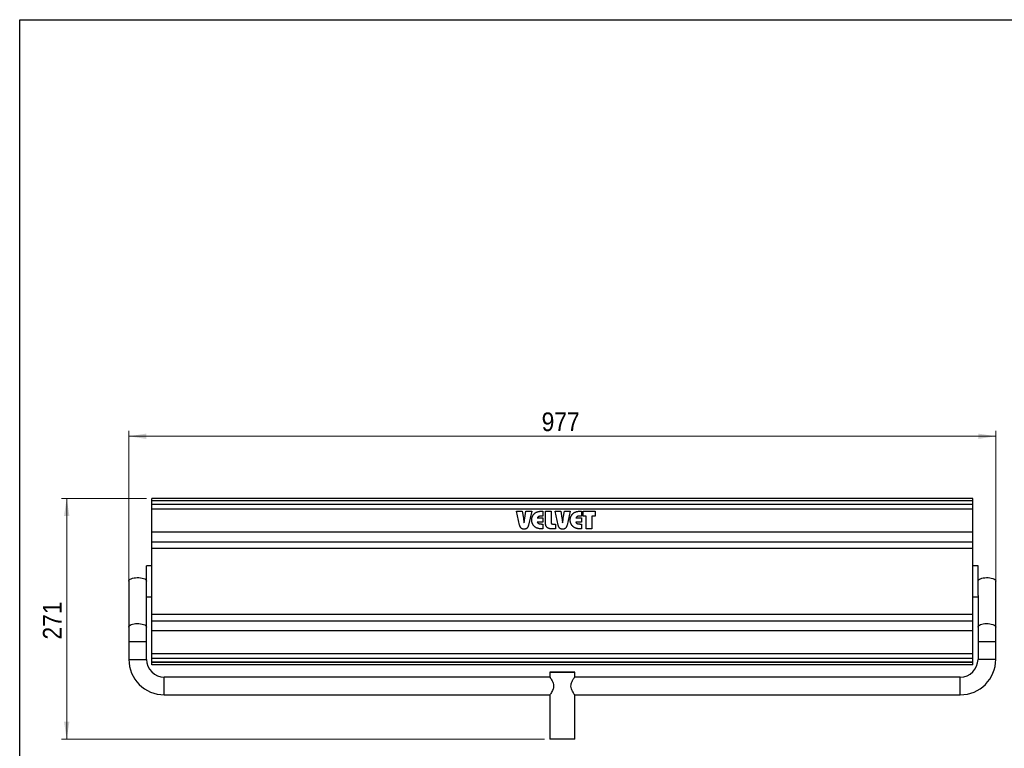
# Model space of a CAD drawing. Header units: millimetres. Extents: x 5 to 415, y 5 to 292.
# Tile 2 of 4: x 10 to 195, y 150 to 287. Entities that reach past the tile are written whole.
import ezdxf

# ---------------------------------------------------------------- set-up
doc = ezdxf.new("R2010")
doc.units = ezdxf.units.MM
doc.linetypes.add('SLD-Continua', pattern=[0])
doc.styles.add('SLDTEXTSTYLE0', font='GOTHIC.TTF', dxfattribs={"width": 0.913})
doc.dimstyles.new('SLDDIMSTYLE1', dxfattribs={"dimtxt": 3.5, "dimasz": 3.302, "dimexe": 0, "dimexo": 0.0625, "dimgap": 0.875, "dimtad": 1, "dimdec": 0, "dimlfac": 6, "dimrnd": 1e-09, "dimzin": 12, "dimdsep": 46, "dimtxsty": 'SLDTEXTSTYLE0', "dimsah": 1, "dimcen": 0.09, "dimadec": 0, "dimazin": 3, "dimtfac": 1, "dimtdec": 0, "dimtofl": 0, "dimtmove": 0, "dimatfit": 3, "dimfxl": 1, "dimfrac": 2, "dimtolj": 1, "dimtzin": 12, "dimarcsym": 0})
doc.dimstyles.new('SLDDIMSTYLE2', dxfattribs={"dimtxt": 3.5, "dimasz": 3.302, "dimexe": 0, "dimexo": 0.0625, "dimgap": 0.875, "dimtad": 1, "dimlfac": 6, "dimrnd": 1e-09, "dimzin": 12, "dimdsep": 46, "dimtxsty": 'SLDTEXTSTYLE0', "dimsah": 1, "dimcen": 0.09, "dimadec": 0, "dimazin": 3, "dimtfac": 1, "dimtofl": 0, "dimtmove": 0, "dimatfit": 3, "dimfxl": 1, "dimfrac": 2, "dimtolj": 1, "dimtzin": 12, "dimarcsym": 0})

# ---------------------------------------------------------------- blocks, each defined once
blk = doc.blocks.new('_D_8')
at = {"color": 7, "linetype": 'SLD-Continua', "lineweight": 0}
for p, q in [((30.5, 171.24), (30.5, 209.79)), ((193.33, 171.24), (193.33, 209.79)), ((193.33, 208.79), (30.5, 208.79))]:
    blk.add_line(p, q, dxfattribs=at)
at = {"color": 7, "linetype": 'SLD-Continua', "lineweight": 18}
for points in [[(30.5, 208.79), (33.8, 208.28), (33.8, 209.29)], [(193.33, 208.79), (190.03, 209.29), (190.03, 208.28)]]:
    blk.add_solid(points, dxfattribs=at)
at = {"color": 7, "linetype": 'SLD-Continua', "lineweight": 18, "insert": (108.04, 213.26), "char_height": 3.5, "attachment_point": 1, "style": 'SLDTEXTSTYLE0'}
blk.add_mtext('977', dxfattribs=at)
blk = doc.blocks.new('_D_9')
at = {"color": 7, "linetype": 'SLD-Continua', "lineweight": 0}
for p, q in [((33.83, 197.12), (17.83, 197.12)), ((18.83, 197.12), (18.83, 151.9)), ((108.58, 151.9), (17.83, 151.9))]:
    blk.add_line(p, q, dxfattribs=at)
at = {"color": 7, "linetype": 'SLD-Continua', "lineweight": 18}
for points in [[(18.83, 197.12), (18.32, 193.82), (19.34, 193.82)], [(18.83, 151.9), (19.34, 155.21), (18.32, 155.21)]]:
    blk.add_solid(points, dxfattribs=at)
at = {"color": 7, "linetype": 'SLD-Continua', "lineweight": 18, "insert": (14.36, 170.63), "char_height": 3.5, "attachment_point": 1, "rotation": 90, "style": 'SLDTEXTSTYLE0'}
blk.add_mtext('271', dxfattribs=at)

msp = doc.modelspace()

# ---------------------------------------------------------------- linework, layer by layer
at = {"color": 7, "linetype": 'SLD-Continua', "lineweight": 25}
for p, q in [((10, 10), (10, 287)), ((10, 287), (410, 287)), ((188.9982, 197.1194), (34.8315, 197.1194)), ((34.8315, 196.693), (34.8315, 197.1194)), ((188.9982, 196.693), (34.8315, 196.693)), ((34.8315, 196.6807), (34.8315, 196.693)), ((188.9982, 196.6807), (34.8315, 196.6807)), ((34.8315, 195.9842), (34.8315, 196.6807)), ((188.9982, 196.693), (188.9982, 197.1194)), ((188.9982, 196.6807), (188.9982, 196.693)), ((188.9982, 195.9842), (188.9982, 196.6807)), ((188.9982, 195.9842), (34.8315, 195.9842)), ((34.8315, 195.9575), (34.8315, 195.9842)), ((188.9982, 195.9575), (34.8315, 195.9575)), ((34.8315, 195.1003), (34.8315, 195.9575)), ((188.9982, 195.1003), (34.8315, 195.1003)), ((34.8315, 190.758), (34.8315, 195.1003)), ((103.3155, 194.7258), (104.3798, 194.7258)), ((103.9076, 192.1086), (103.3155, 194.7258)), ((104.3798, 194.7258), (104.6128, 193.3894)), ((104.8616, 193.3922), (105.0898, 194.7258)), ((105.0898, 194.7258), (106.1664, 194.7258)), ((106.1664, 194.7258), (105.5619, 192.1086)), ((108.1846, 194.7258), (108.2716, 194.7258)), ((108.2716, 194.7258), (108.2716, 193.8047)), ((108.7541, 194.7258), (109.8067, 194.7258)), ((108.7541, 192.5678), (108.7541, 194.7258)), ((109.8067, 194.7258), (109.8067, 192.6404)), ((110.5523, 194.7258), (111.6166, 194.7258)), ((111.1445, 192.1086), (110.5523, 194.7258)), ((111.6166, 194.7258), (111.8496, 193.3894)), ((112.0984, 193.3922), (112.3266, 194.7258)), ((112.3266, 194.7258), (113.4032, 194.7258)), ((113.4032, 194.7258), (112.7988, 192.1086)), ((115.4215, 194.7258), (115.5085, 194.7258)), ((115.5085, 194.7258), (115.5085, 193.8047)), ((115.8155, 194.7258), (118.0962, 194.7258)), ((115.8155, 193.8047), (115.8155, 194.7258)), ((118.0962, 194.7258), (118.0962, 193.8047)), ((188.9982, 195.9575), (188.9982, 195.9842)), ((188.9982, 195.1003), (188.9982, 195.9575)), ((188.9982, 190.758), (188.9982, 195.1003)), ((104.7218, 192.6329), (104.7314, 192.5561)), ((108.2716, 192.6644), (107.219, 192.6644)), ((107.2238, 193.4539), (108.2716, 193.4539)), ((108.2716, 193.8047), (108.0702, 193.8047)), ((108.2716, 193.4539), (108.2716, 192.6644)), ((111.9586, 192.6329), (111.9682, 192.5561)), ((115.5085, 192.6644), (114.4559, 192.6644)), ((114.4607, 193.4539), (115.5085, 193.4539)), ((115.5085, 193.8047), (115.307, 193.8047)), ((115.5085, 193.4539), (115.5085, 192.6644)), ((116.4295, 193.8047), (115.8155, 193.8047)), ((116.4295, 191.3925), (116.4295, 193.8047)), ((117.4822, 193.8047), (117.4822, 191.3925)), ((118.0962, 193.8047), (117.4822, 193.8047)), ((188.9982, 190.758), (34.8315, 190.758)), ((34.8315, 188.9246), (34.8315, 190.758)), ((108.0702, 192.3135), (108.2716, 192.3135)), ((108.2716, 191.3925), (108.1846, 191.3925)), ((108.2716, 192.3135), (108.2716, 191.3925)), ((110.6401, 191.3925), (109.9877, 191.3925)), ((110.1384, 192.3135), (110.6401, 192.3135)), ((110.6401, 192.3135), (110.6401, 191.3925)), ((115.307, 192.3135), (115.5085, 192.3135)), ((115.5085, 191.3925), (115.4215, 191.3925)), ((115.5085, 192.3135), (115.5085, 191.3925)), ((117.4822, 191.3925), (116.4295, 191.3925)), ((188.9982, 188.9246), (188.9982, 190.758)), ((188.9982, 188.9246), (34.8315, 188.9246)), ((34.8315, 187.7154), (34.8315, 188.9246)), ((188.9982, 188.9246), (34.8315, 188.9246)), ((188.9982, 187.7154), (188.9982, 188.9246)), ((188.9982, 187.7154), (34.8315, 187.7154)), ((34.8315, 175.3088), (34.8315, 187.7154)), ((188.9982, 175.3088), (188.9982, 187.7154)), ((34.8315, 184.4881), (33.8315, 184.4881)), ((33.8315, 181.5714), (33.8315, 184.4881)), ((189.9982, 184.4881), (188.9982, 184.4881)), ((189.9982, 181.5714), (189.9982, 184.4881)), ((30.4982, 181.5714), (30.4982, 172.9506)), ((33.8315, 178.9071), (33.8315, 181.5714)), ((189.9982, 178.9071), (189.9982, 181.5714)), ((193.3315, 172.9506), (193.3315, 181.5714)), ((33.8315, 172.9506), (33.8315, 178.9071)), ((33.8315, 178.6548), (34.8315, 178.6548)), ((188.9982, 178.6548), (189.9982, 178.6548)), ((189.9982, 178.9071), (189.9982, 172.9506)), ((188.9982, 175.3088), (34.8315, 175.3088)), ((34.8315, 174.0995), (34.8315, 175.3088)), ((188.9982, 174.0995), (34.8315, 174.0995)), ((188.9982, 174.0995), (34.8315, 174.0995)), ((34.8315, 172.2662), (34.8315, 174.0995)), ((188.9982, 174.0995), (188.9982, 175.3088)), ((188.9982, 172.2662), (188.9982, 174.0995)), ((30.4982, 172.9506), (30.4982, 170.2381)), ((33.8315, 170.2381), (33.8315, 172.9506)), ((188.9982, 172.2662), (34.8315, 172.2662)), ((34.8315, 167.9238), (34.8315, 172.2662)), ((188.9982, 167.9238), (188.9982, 172.2662)), ((189.9982, 172.9506), (189.9982, 170.2381)), ((193.3315, 170.2381), (193.3315, 172.9506)), ((30.4982, 170.2381), (30.4982, 166.9048)), ((30.4982, 170.2381), (32.1649, 170.2381)), ((32.1649, 170.2381), (33.8315, 170.2381)), ((33.8315, 166.9048), (33.8315, 170.2381)), ((189.9982, 170.2381), (189.9982, 166.9048)), ((189.9982, 170.2381), (193.3315, 170.2381)), ((193.3315, 166.9048), (193.3315, 170.2381)), ((30.4982, 166.9048), (32.1649, 166.9048)), ((32.1649, 166.9048), (33.8315, 166.9048)), ((188.9982, 167.9238), (34.8315, 167.9238)), ((34.8315, 167.0667), (34.8315, 167.9238)), ((188.9982, 167.0667), (34.8315, 167.0667)), ((34.8315, 167.0399), (34.8315, 167.0667)), ((188.9982, 167.0399), (34.8315, 167.0399)), ((34.8315, 166.3434), (34.8315, 167.0399)), ((188.9982, 167.0667), (188.9982, 167.9238)), ((188.9982, 167.0399), (188.9982, 167.0667)), ((188.9982, 166.3434), (188.9982, 167.0399)), ((191.6649, 166.9048), (189.9982, 166.9048)), ((193.3315, 166.9048), (191.6649, 166.9048)), ((188.9982, 166.3434), (34.8315, 166.3434)), ((34.8315, 166.3312), (34.8315, 166.3434)), ((188.9982, 166.3312), (34.8315, 166.3312)), ((34.8315, 165.9048), (34.8315, 166.3312)), ((188.9982, 165.9048), (34.8315, 165.9048)), ((188.9982, 166.3312), (188.9982, 166.3434)), ((188.9982, 165.9048), (188.9982, 166.3312)), ((109.5889, 163.5714), (37.1649, 163.5714)), ((37.1649, 161.9048), (37.1649, 163.5714)), ((109.5815, 164.4881), (109.5815, 163.561)), ((114.2482, 163.5586), (114.2482, 164.4881)), ((186.6649, 163.5714), (114.2482, 163.5714)), ((186.6649, 161.9048), (186.6649, 163.5714)), ((37.1649, 160.2381), (37.1649, 161.9048)), ((186.6649, 160.2381), (186.6649, 161.9048)), ((37.1649, 160.2381), (109.5815, 160.2381)), ((109.5815, 160.251), (109.5815, 151.9048)), ((114.2409, 160.2381), (186.6649, 160.2381)), ((114.2482, 151.9048), (114.2482, 160.2485))]:
    msp.add_line(p, q, dxfattribs=at)
at = {"color": 7, "linetype": 'SLD-Continua', "lineweight": 25, "flags": 128}
for points in [[(30.4982, 181.5714), (30.5283, 181.6998), (30.6176, 181.8235), (30.7628, 181.9381), (30.9587, 182.0394), (31.1981, 182.1238), (31.4725, 182.1883), (31.772, 182.2304), (32.0856, 182.2488), (32.4021, 182.2427), (32.71, 182.2123), (32.9982, 182.1587), (33.2563, 182.0839), (33.475, 181.9906), (33.6463, 181.8822), (33.764, 181.7625), (33.824, 181.6359), (33.8315, 181.5714)], [(189.9982, 181.5714), (190.0283, 181.6998), (190.1176, 181.8235), (190.2628, 181.9381), (190.4587, 182.0394), (190.6981, 182.1238), (190.9725, 182.1883), (191.272, 182.2304), (191.5856, 182.2488), (191.9021, 182.2427), (192.21, 182.2123), (192.4982, 182.1587), (192.7563, 182.0839), (192.975, 181.9906), (193.1463, 181.8822), (193.264, 181.7625), (193.324, 181.6359), (193.3315, 181.5714)], [(30.4982, 172.9506), (30.5283, 173.079), (30.6176, 173.2027), (30.7628, 173.3173), (30.9587, 173.4186), (31.1981, 173.503), (31.4725, 173.5675), (31.772, 173.6097), (32.0856, 173.628), (32.4021, 173.6219), (32.71, 173.5915), (32.9982, 173.5379), (33.2563, 173.4631), (33.475, 173.3698), (33.6463, 173.2614), (33.764, 173.1417), (33.824, 173.0151), (33.8315, 172.9506)], [(189.9982, 172.9506), (190.0283, 173.079), (190.1176, 173.2027), (190.2628, 173.3173), (190.4587, 173.4186), (190.6981, 173.503), (190.9725, 173.5675), (191.272, 173.6097), (191.5856, 173.628), (191.9021, 173.6219), (192.21, 173.5915), (192.4982, 173.5379), (192.7563, 173.4631), (192.975, 173.3698), (193.1463, 173.2614), (193.264, 173.1417), (193.324, 173.0151), (193.3315, 172.9506)], [(111.9149, 164.4881), (111.5406, 164.4881), (111.176, 164.4881), (110.8305, 164.4881), (110.5131, 164.4881), (110.2321, 164.4881), (109.9946, 164.4881), (109.8068, 164.4881), (109.6737, 164.4881), (109.5986, 164.4881), (109.5834, 164.4881), (109.6287, 164.4881), (109.7332, 164.4881), (109.8942, 164.4881), (110.1075, 164.4881), (110.3676, 164.4881), (110.6678, 164.4881), (111.0003, 164.4881), (111.3565, 164.4881), (111.7271, 164.4881), (112.1026, 164.4881), (112.4733, 164.4881), (112.8295, 164.4881), (113.162, 164.4881), (113.4622, 164.4881), (113.7223, 164.4881), (113.9356, 164.4881), (114.0966, 164.4881), (114.2011, 164.4881), (114.2463, 164.4881), (114.2312, 164.4881), (114.1561, 164.4881), (114.0229, 164.4881), (113.8352, 164.4881), (113.5977, 164.4881), (113.3166, 164.4881), (112.9992, 164.4881), (112.6538, 164.4881), (112.2892, 164.4881), (111.9149, 164.4881)], [(111.9149, 151.9048), (111.5406, 151.9048), (111.176, 151.9048), (110.8305, 151.9048), (110.5131, 151.9048), (110.2321, 151.9048), (109.9946, 151.9048), (109.8068, 151.9048), (109.6737, 151.9048), (109.5986, 151.9048), (109.5815, 151.9048)], [(114.2482, 151.9048), (114.2312, 151.9048), (114.1561, 151.9048), (114.0229, 151.9048), (113.8352, 151.9048), (113.5977, 151.9048), (113.3166, 151.9048), (112.9992, 151.9048), (112.6538, 151.9048), (112.2892, 151.9048), (111.9149, 151.9048)]]:
    msp.add_lwpolyline(points, dxfattribs=at)
at = {"color": 7, "linetype": 'SLD-Continua', "lineweight": 25}
for centre, radius, start, end in [((37.1649, 166.9048), 6.6667, 180, 270), ((37.1649, 166.9048), 3.3333, 180, 270), ((186.6649, 166.9048), 3.3333, 270, 0), ((186.6649, 166.9048), 6.6667, 270, 0)]:
    msp.add_arc(centre, radius, start, end, dxfattribs=at)
for points, knots in [([(106.1664, 193.0612), (106.1668, 193.0964), (106.1675, 193.1662), (106.1779, 193.2698), (106.1926, 193.3715), (106.2139, 193.4711), (106.2416, 193.5684), (106.2741, 193.6642), (106.3144, 193.7573), (106.3594, 193.8484), (106.41, 193.9367), (106.4662, 194.0213), (106.5283, 194.1015), (106.5946, 194.1783), (106.6661, 194.2511), (106.7424, 194.3199), (106.8242, 194.3846), (106.8821, 194.4241), (106.9113, 194.4441)], [0, 0, 0, 0, 0.06441749, 0.1278296, 0.19039644, 0.25239902, 0.31408777, 0.37557921, 0.43740386, 0.49948957, 0.56167659, 0.62349134, 0.68521551, 0.74717153, 0.8092671, 0.87174025, 0.93515236, 1, 1, 1, 1]), ([(106.9113, 194.4441), (106.9488, 194.4669), (107.0259, 194.5137), (107.1539, 194.5698), (107.2941, 194.6175), (107.447, 194.657), (107.6126, 194.6888), (107.7917, 194.7096), (107.9838, 194.724), (108.1163, 194.7252), (108.1846, 194.7258)], [0, 0, 0, 0, 0.09947454, 0.20465818, 0.31653871, 0.43556538, 0.56283969, 0.69924577, 0.84486423, 1, 1, 1, 1]), ([(113.4032, 193.0612), (113.4036, 193.0964), (113.4044, 193.1662), (113.4148, 193.2698), (113.4295, 193.3715), (113.4507, 193.4711), (113.4785, 193.5684), (113.511, 193.6642), (113.5512, 193.7573), (113.5963, 193.8484), (113.6468, 193.9367), (113.7031, 194.0213), (113.7651, 194.1015), (113.8315, 194.1783), (113.9029, 194.2511), (113.9792, 194.3199), (114.061, 194.3846), (114.1189, 194.4241), (114.1482, 194.4441)], [0, 0, 0, 0, 0.06441749, 0.1278296, 0.19039644, 0.25239902, 0.31408777, 0.37557921, 0.43740386, 0.49948957, 0.56167659, 0.62349134, 0.68521551, 0.74717153, 0.8092671, 0.87174025, 0.93515236, 1, 1, 1, 1]), ([(114.1482, 194.4441), (114.1856, 194.4669), (114.2627, 194.5137), (114.3908, 194.5698), (114.531, 194.6175), (114.6838, 194.657), (114.8495, 194.6888), (115.0286, 194.7096), (115.2207, 194.724), (115.3531, 194.7252), (115.4215, 194.7258)], [0, 0, 0, 0, 0.09947454, 0.20465818, 0.31653871, 0.43556538, 0.56283969, 0.69924577, 0.84486423, 1, 1, 1, 1]), ([(104.6128, 193.3894), (104.6146, 193.3787), (104.6193, 193.3513), (104.6276, 193.3013), (104.6377, 193.2335), (104.6499, 193.1477), (104.6652, 193.0443), (104.6822, 192.923), (104.7014, 192.7839), (104.7147, 192.6852), (104.7218, 192.6329)], [0, 0, 0, 0, 0.042741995, 0.10906555, 0.198833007, 0.312052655, 0.44885489, 0.60911214, 0.792826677, 1, 1, 1, 1]), ([(104.7314, 192.5561), (104.749, 192.6726), (104.7853, 192.9119), (104.8235, 193.151), (104.8431, 193.2736)], [0, 0, 0, 0, 0.48690311, 1, 1, 1, 1]), ([(104.8431, 193.2736), (104.845, 193.288), (104.8486, 193.3139), (104.8542, 193.3479), (104.8584, 193.373), (104.8606, 193.3867), (104.8616, 193.3922)], [0, 0, 0, 0, 0.36344061, 0.65261841, 0.86104736, 1, 1, 1, 1]), ([(106.9113, 191.6741), (106.8823, 191.6941), (106.8248, 191.7336), (106.7437, 191.7986), (106.6674, 191.8671), (106.5961, 191.94), (106.5294, 192.0166), (106.4685, 192.0978), (106.412, 192.1823), (106.3607, 192.2706), (106.3151, 192.362), (106.2749, 192.4557), (106.2416, 192.5515), (106.2138, 192.6494), (106.1926, 192.7495), (106.178, 192.8516), (106.1675, 192.9557), (106.1668, 193.0257), (106.1664, 193.0612)], [0, 0, 0, 0, 0.06437995, 0.12734153, 0.18969294, 0.25166751, 0.31350281, 0.37518581, 0.43688011, 0.49915466, 0.56167903, 0.62338321, 0.68528607, 0.74685461, 0.80914454, 0.8720023, 0.93529084, 1, 1, 1, 1]), ([(106.9113, 191.6741), (106.8823, 191.6941), (106.8248, 191.7336), (106.7437, 191.7986), (106.6674, 191.8671), (106.5961, 191.94), (106.5294, 192.0166), (106.4685, 192.0978), (106.412, 192.1823), (106.3607, 192.2706), (106.3151, 192.362), (106.2749, 192.4557), (106.2416, 192.5515), (106.2138, 192.6494), (106.1926, 192.7495), (106.178, 192.8516), (106.1675, 192.9557), (106.1668, 193.0257), (106.1664, 193.0612)], [0, 0, 0, 0, 0.06437995, 0.12734153, 0.18969294, 0.25166751, 0.31350281, 0.37518581, 0.43688011, 0.49915466, 0.56167903, 0.62338321, 0.68528607, 0.74685461, 0.80914454, 0.8720023, 0.93529084, 1, 1, 1, 1]), ([(107.219, 192.6644), (107.238, 192.634), (107.275, 192.5746), (107.3453, 192.4987), (107.4244, 192.4364), (107.4988, 192.397), (107.5642, 192.3726), (107.6195, 192.3571), (107.6805, 192.3433), (107.7474, 192.3328), (107.8198, 192.3236), (107.8981, 192.3177), (107.9822, 192.3144), (108.0402, 192.3138), (108.0702, 192.3135)], [0, 0, 0, 0, 0.11013906, 0.21528571, 0.3171174, 0.41917037, 0.47331273, 0.5319223, 0.5961498, 0.66606502, 0.74055982, 0.82107677, 0.90775238, 1, 1, 1, 1]), ([(108.0702, 193.8047), (108.0407, 193.8044), (107.9836, 193.8038), (107.9006, 193.8006), (107.8231, 193.7945), (107.7513, 193.7855), (107.6851, 193.7748), (107.6247, 193.7612), (107.57, 193.7449), (107.505, 193.7205), (107.431, 193.6808), (107.3517, 193.6192), (107.281, 193.5432), (107.2432, 193.4842), (107.2238, 193.4539)], [0, 0, 0, 0, 0.09137385, 0.17714393, 0.25742841, 0.33236133, 0.40129015, 0.46520457, 0.52435845, 0.57815667, 0.68018493, 0.7831747, 0.88841916, 1, 1, 1, 1]), ([(108.0702, 193.8047), (108.0407, 193.8044), (107.9836, 193.8038), (107.9006, 193.8006), (107.8231, 193.7945), (107.7513, 193.7855), (107.6851, 193.7748), (107.6247, 193.7612), (107.57, 193.7449), (107.505, 193.7205), (107.431, 193.6808), (107.3517, 193.6192), (107.281, 193.5432), (107.2432, 193.4842), (107.2238, 193.4539)], [0, 0, 0, 0, 0.09137385, 0.17714393, 0.25742841, 0.33236133, 0.40129015, 0.46520457, 0.52435845, 0.57815667, 0.68018493, 0.7831747, 0.88841916, 1, 1, 1, 1]), ([(109.9877, 191.3925), (109.9369, 191.3935), (109.8385, 191.3954), (109.6959, 191.408), (109.5635, 191.4306), (109.4415, 191.4619), (109.3292, 191.5015), (109.2274, 191.5507), (109.136, 191.6096), (109.0542, 191.6769), (108.983, 191.7546), (108.9215, 191.842), (108.8694, 191.9391), (108.8269, 192.0461), (108.794, 192.1628), (108.7714, 192.2893), (108.7566, 192.4253), (108.7549, 192.5193), (108.7541, 192.5678)], [0, 0, 0, 0, 0.07754574, 0.15046746, 0.21848365, 0.28267072, 0.34274571, 0.4002073, 0.45502097, 0.50857371, 0.56169796, 0.61555597, 0.67147919, 0.72976326, 0.79110023, 0.85642798, 0.92594376, 1, 1, 1, 1]), ([(109.9877, 191.3925), (109.9369, 191.3935), (109.8385, 191.3954), (109.6959, 191.408), (109.5635, 191.4306), (109.4415, 191.4619), (109.3292, 191.5015), (109.2274, 191.5507), (109.136, 191.6096), (109.0542, 191.6769), (108.983, 191.7546), (108.9215, 191.842), (108.8694, 191.9391), (108.8269, 192.0461), (108.794, 192.1628), (108.7714, 192.2893), (108.7566, 192.4253), (108.7549, 192.5193), (108.7541, 192.5678)], [0, 0, 0, 0, 0.07754574, 0.15046746, 0.21848365, 0.28267072, 0.34274571, 0.4002073, 0.45502097, 0.50857371, 0.56169796, 0.61555597, 0.67147919, 0.72976326, 0.79110023, 0.85642798, 0.92594376, 1, 1, 1, 1]), ([(109.8067, 192.6404), (109.8078, 192.6145), (109.8098, 192.5657), (109.8242, 192.4972), (109.8508, 192.4396), (109.887, 192.3916), (109.9357, 192.3562), (109.994, 192.3305), (110.063, 192.3157), (110.1123, 192.3143), (110.1384, 192.3135)], [0, 0, 0, 0, 0.14515742, 0.27385716, 0.38966368, 0.49833881, 0.60725541, 0.7236982, 0.8536485, 1, 1, 1, 1]), ([(111.8496, 193.3894), (111.8515, 193.3787), (111.8562, 193.3513), (111.8644, 193.3013), (111.8746, 193.2335), (111.8867, 193.1477), (111.902, 193.0443), (111.919, 192.923), (111.9382, 192.7839), (111.9515, 192.6852), (111.9586, 192.6329)], [0, 0, 0, 0, 0.042742, 0.10906555, 0.19883301, 0.31205265, 0.44885489, 0.60911214, 0.79282668, 1, 1, 1, 1]), ([(111.9682, 192.5561), (111.9859, 192.6726), (112.0222, 192.9119), (112.0603, 193.151), (112.0799, 193.2736)], [0, 0, 0, 0, 0.48690311, 1, 1, 1, 1]), ([(112.0799, 193.2736), (112.0819, 193.288), (112.0855, 193.3139), (112.091, 193.3479), (112.0952, 193.373), (112.0975, 193.3867), (112.0984, 193.3922)], [0, 0, 0, 0, 0.36344061, 0.65261841, 0.86104736, 1, 1, 1, 1]), ([(114.1482, 191.6741), (114.1191, 191.6941), (114.0617, 191.7336), (113.9806, 191.7986), (113.9043, 191.8671), (113.8329, 191.94), (113.7662, 192.0166), (113.7054, 192.0978), (113.6489, 192.1823), (113.5975, 192.2706), (113.5519, 192.362), (113.5117, 192.4557), (113.4784, 192.5515), (113.4507, 192.6494), (113.4295, 192.7495), (113.4148, 192.8516), (113.4044, 192.9557), (113.4036, 193.0257), (113.4032, 193.0612)], [0, 0, 0, 0, 0.06437995, 0.12734153, 0.18969294, 0.25166751, 0.31350281, 0.37518581, 0.43688011, 0.49915466, 0.56167903, 0.62338321, 0.68528607, 0.74685461, 0.80914454, 0.8720023, 0.93529084, 1, 1, 1, 1]), ([(114.1482, 191.6741), (114.1191, 191.6941), (114.0617, 191.7336), (113.9806, 191.7986), (113.9043, 191.8671), (113.8329, 191.94), (113.7662, 192.0166), (113.7054, 192.0978), (113.6489, 192.1823), (113.5975, 192.2706), (113.5519, 192.362), (113.5117, 192.4557), (113.4784, 192.5515), (113.4507, 192.6494), (113.4295, 192.7495), (113.4148, 192.8516), (113.4044, 192.9557), (113.4036, 193.0257), (113.4032, 193.0612)], [0, 0, 0, 0, 0.06437995, 0.12734153, 0.18969294, 0.25166751, 0.31350281, 0.37518581, 0.43688011, 0.49915466, 0.56167903, 0.62338321, 0.68528607, 0.74685461, 0.80914454, 0.8720023, 0.93529084, 1, 1, 1, 1]), ([(114.4559, 192.6644), (114.4748, 192.634), (114.5118, 192.5746), (114.5821, 192.4987), (114.6612, 192.4364), (114.7357, 192.397), (114.801, 192.3726), (114.8564, 192.3571), (114.9174, 192.3433), (114.9843, 192.3328), (115.0567, 192.3236), (115.1349, 192.3177), (115.219, 192.3144), (115.2771, 192.3138), (115.307, 192.3135)], [0, 0, 0, 0, 0.11013906, 0.21528571, 0.3171174, 0.41917037, 0.47331273, 0.5319223, 0.5961498, 0.66606502, 0.74055982, 0.82107677, 0.90775238, 1, 1, 1, 1]), ([(115.307, 193.8047), (115.2775, 193.8044), (115.2204, 193.8038), (115.1374, 193.8006), (115.0599, 193.7945), (114.9881, 193.7855), (114.922, 193.7748), (114.8615, 193.7612), (114.8068, 193.7449), (114.7418, 193.7205), (114.6679, 193.6808), (114.5885, 193.6192), (114.5179, 193.5432), (114.4801, 193.4842), (114.4607, 193.4539)], [0, 0, 0, 0, 0.09137385, 0.17714393, 0.25742841, 0.33236133, 0.40129015, 0.46520457, 0.52435845, 0.57815667, 0.68018493, 0.7831747, 0.88841916, 1, 1, 1, 1]), ([(115.307, 193.8047), (115.2775, 193.8044), (115.2204, 193.8038), (115.1374, 193.8006), (115.0599, 193.7945), (114.9881, 193.7855), (114.922, 193.7748), (114.8615, 193.7612), (114.8068, 193.7449), (114.7418, 193.7205), (114.6679, 193.6808), (114.5885, 193.6192), (114.5179, 193.5432), (114.4801, 193.4842), (114.4607, 193.4539)], [0, 0, 0, 0, 0.09137385, 0.17714393, 0.25742841, 0.33236133, 0.40129015, 0.46520457, 0.52435845, 0.57815667, 0.68018493, 0.7831747, 0.88841916, 1, 1, 1, 1]), ([(104.7314, 191.3486), (104.7037, 191.3491), (104.6496, 191.3501), (104.5708, 191.3585), (104.4964, 191.3717), (104.4269, 191.3921), (104.3615, 191.4164), (104.3006, 191.4466), (104.2452, 191.4833), (104.1934, 191.5247), (104.1467, 191.5736), (104.1025, 191.6288), (104.0615, 191.691), (104.0245, 191.7611), (103.9905, 191.8379), (103.959, 191.9215), (103.9307, 192.0124), (103.9155, 192.0758), (103.9076, 192.1086)], [0, 0, 0, 0, 0.06703754, 0.13106185, 0.19188112, 0.25006723, 0.30632162, 0.36080112, 0.41440119, 0.46715365, 0.52119239, 0.57792168, 0.6382779, 0.70169593, 0.76961272, 0.84180985, 0.91834643, 1, 1, 1, 1]), ([(104.7314, 191.3486), (104.7037, 191.3491), (104.6496, 191.3501), (104.5708, 191.3585), (104.4964, 191.3717), (104.4269, 191.3921), (104.3615, 191.4164), (104.3006, 191.4466), (104.2452, 191.4833), (104.1934, 191.5247), (104.1467, 191.5736), (104.1025, 191.6288), (104.0615, 191.691), (104.0245, 191.7611), (103.9905, 191.8379), (103.959, 191.9215), (103.9307, 192.0124), (103.9155, 192.0758), (103.9076, 192.1086)], [0, 0, 0, 0, 0.06703754, 0.13106185, 0.19188112, 0.25006723, 0.30632162, 0.36080112, 0.41440119, 0.46715365, 0.52119239, 0.57792168, 0.6382779, 0.70169593, 0.76961272, 0.84180985, 0.91834643, 1, 1, 1, 1]), ([(105.5619, 192.1086), (105.5541, 192.0758), (105.5389, 192.0124), (105.5106, 191.9215), (105.479, 191.8379), (105.4452, 191.7608), (105.4072, 191.6914), (105.3671, 191.6286), (105.3229, 191.5733), (105.2755, 191.5249), (105.2236, 191.483), (105.1677, 191.4468), (105.1067, 191.4164), (105.0409, 191.3919), (104.9704, 191.3717), (104.8949, 191.3585), (104.8147, 191.35), (104.7597, 191.3491), (104.7314, 191.3486)], [0, 0, 0, 0, 0.08123303, 0.15737542, 0.22920072, 0.29676772, 0.36012072, 0.41986462, 0.47630174, 0.53044745, 0.58292822, 0.63671404, 0.69091296, 0.74687762, 0.8058238, 0.86741349, 0.93165598, 1, 1, 1, 1]), ([(105.5619, 192.1086), (105.5541, 192.0758), (105.5389, 192.0124), (105.5106, 191.9215), (105.479, 191.8379), (105.4452, 191.7608), (105.4072, 191.6914), (105.3671, 191.6286), (105.3229, 191.5733), (105.2755, 191.5249), (105.2236, 191.483), (105.1677, 191.4468), (105.1067, 191.4164), (105.0409, 191.3919), (104.9704, 191.3717), (104.8949, 191.3585), (104.8147, 191.35), (104.7597, 191.3491), (104.7314, 191.3486)], [0, 0, 0, 0, 0.08123303, 0.15737542, 0.22920072, 0.29676772, 0.36012072, 0.41986462, 0.47630174, 0.53044745, 0.58292822, 0.63671404, 0.69091296, 0.74687762, 0.8058238, 0.86741349, 0.93165598, 1, 1, 1, 1]), ([(108.1846, 191.3925), (108.1163, 191.393), (107.9838, 191.3941), (107.7918, 191.4088), (107.6127, 191.4288), (107.4469, 191.4597), (107.2942, 191.4995), (107.1538, 191.547), (107.0259, 191.6039), (106.9488, 191.6511), (106.9113, 191.6741)], [0, 0, 0, 0, 0.15508681, 0.30065931, 0.4369602, 0.56409813, 0.68308723, 0.79493245, 0.90029623, 1, 1, 1, 1]), ([(108.1846, 191.3925), (108.1163, 191.393), (107.9838, 191.3941), (107.7918, 191.4088), (107.6127, 191.4288), (107.4469, 191.4597), (107.2942, 191.4995), (107.1538, 191.547), (107.0259, 191.6039), (106.9488, 191.6511), (106.9113, 191.6741)], [0, 0, 0, 0, 0.15508681, 0.30065931, 0.4369602, 0.56409813, 0.68308723, 0.79493245, 0.90029623, 1, 1, 1, 1]), ([(111.9682, 191.3486), (111.9405, 191.3491), (111.8864, 191.3501), (111.8076, 191.3585), (111.7332, 191.3717), (111.6637, 191.3921), (111.5984, 191.4164), (111.5374, 191.4466), (111.482, 191.4833), (111.4302, 191.5247), (111.3835, 191.5736), (111.3394, 191.6288), (111.2983, 191.691), (111.2614, 191.7611), (111.2273, 191.8379), (111.1958, 191.9215), (111.1675, 192.0124), (111.1523, 192.0758), (111.1445, 192.1086)], [0, 0, 0, 0, 0.06703754, 0.13106185, 0.19188112, 0.25006723, 0.30632162, 0.36080112, 0.41440119, 0.46715365, 0.52119239, 0.57792168, 0.6382779, 0.70169593, 0.76961272, 0.84180985, 0.91834643, 1, 1, 1, 1]), ([(111.9682, 191.3486), (111.9405, 191.3491), (111.8864, 191.3501), (111.8076, 191.3585), (111.7332, 191.3717), (111.6637, 191.3921), (111.5984, 191.4164), (111.5374, 191.4466), (111.482, 191.4833), (111.4302, 191.5247), (111.3835, 191.5736), (111.3394, 191.6288), (111.2983, 191.691), (111.2614, 191.7611), (111.2273, 191.8379), (111.1958, 191.9215), (111.1675, 192.0124), (111.1523, 192.0758), (111.1445, 192.1086)], [0, 0, 0, 0, 0.06703754, 0.13106185, 0.19188112, 0.25006723, 0.30632162, 0.36080112, 0.41440119, 0.46715365, 0.52119239, 0.57792168, 0.6382779, 0.70169593, 0.76961272, 0.84180985, 0.91834643, 1, 1, 1, 1]), ([(112.7988, 192.1086), (112.7909, 192.0758), (112.7757, 192.0124), (112.7475, 191.9215), (112.7159, 191.8379), (112.6821, 191.7608), (112.644, 191.6914), (112.604, 191.6286), (112.5597, 191.5733), (112.5123, 191.5249), (112.4605, 191.483), (112.4045, 191.4468), (112.3435, 191.4164), (112.2778, 191.3919), (112.2073, 191.3717), (112.1317, 191.3585), (112.0515, 191.35), (111.9965, 191.3491), (111.9682, 191.3486)], [0, 0, 0, 0, 0.081233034, 0.157375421, 0.229200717, 0.296767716, 0.360120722, 0.41986462, 0.476301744, 0.530447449, 0.58292822, 0.636714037, 0.690912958, 0.746877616, 0.805823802, 0.867413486, 0.931655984, 1, 1, 1, 1]), ([(112.7988, 192.1086), (112.7909, 192.0758), (112.7757, 192.0124), (112.7475, 191.9215), (112.7159, 191.8379), (112.6821, 191.7608), (112.644, 191.6914), (112.604, 191.6286), (112.5597, 191.5733), (112.5123, 191.5249), (112.4605, 191.483), (112.4045, 191.4468), (112.3435, 191.4164), (112.2778, 191.3919), (112.2073, 191.3717), (112.1317, 191.3585), (112.0515, 191.35), (111.9965, 191.3491), (111.9682, 191.3486)], [0, 0, 0, 0, 0.081233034, 0.157375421, 0.229200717, 0.296767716, 0.360120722, 0.41986462, 0.476301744, 0.530447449, 0.58292822, 0.636714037, 0.690912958, 0.746877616, 0.805823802, 0.867413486, 0.931655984, 1, 1, 1, 1]), ([(115.4215, 191.3925), (115.3531, 191.393), (115.2206, 191.3941), (115.0286, 191.4088), (114.8495, 191.4288), (114.6837, 191.4597), (114.531, 191.4995), (114.3906, 191.547), (114.2627, 191.6039), (114.1856, 191.6511), (114.1482, 191.6741)], [0, 0, 0, 0, 0.15508681, 0.30065931, 0.4369602, 0.56409813, 0.68308723, 0.79493245, 0.90029623, 1, 1, 1, 1]), ([(115.4215, 191.3925), (115.3531, 191.393), (115.2206, 191.3941), (115.0286, 191.4088), (114.8495, 191.4288), (114.6837, 191.4597), (114.531, 191.4995), (114.3906, 191.547), (114.2627, 191.6039), (114.1856, 191.6511), (114.1482, 191.6741)], [0, 0, 0, 0, 0.15508681, 0.30065931, 0.4369602, 0.56409813, 0.68308723, 0.79493245, 0.90029623, 1, 1, 1, 1]), ([(109.5889, 163.561), (109.5922, 163.5566), (109.5993, 163.5467), (109.7196, 163.3751), (109.9105, 163.0786), (110.1259, 162.6745), (110.2779, 162.1968), (110.2931, 161.7359), (110.1793, 161.2671), (109.9711, 160.8312), (109.7513, 160.4804), (109.6028, 160.2676), (109.5944, 160.2561), (109.5907, 160.251)], [0, 0, 0, 0, 0.07023377, 0.15501123, 0.24933218, 0.36103316, 0.44748607, 0.53466071, 0.60824403, 0.71726081, 0.82878986, 0.9236985, 1, 1, 1, 1]), ([(114.2408, 160.2485), (114.2376, 160.253), (114.2304, 160.2628), (114.1102, 160.4344), (113.9193, 160.7309), (113.7039, 161.135), (113.5519, 161.6127), (113.5367, 162.0736), (113.6505, 162.5425), (113.8586, 162.9784), (114.0785, 163.3291), (114.227, 163.5419), (114.2353, 163.5534), (114.2391, 163.5586)], [0, 0, 0, 0, 0.07023382, 0.15501128, 0.24933225, 0.36103323, 0.44748612, 0.53466075, 0.60824406, 0.71726086, 0.82878991, 0.92369855, 1, 1, 1, 1])]:
    msp.add_open_spline(points, degree=3, knots=knots, dxfattribs=at)

# ---------------------------------------------------------------- dimensions: what is measured, and where the dimension line sits
at = {"color": 7, "linetype": 'SLD-Continua', "lineweight": 18}
dim = msp.add_linear_dim(base=(30.4982, 208.7861), p1=(193.3315, 170.2381), p2=(30.4982, 170.2381), dimstyle='SLDDIMSTYLE2', dxfattribs=at)
dim.commit()
dim.dimension.update_dxf_attribs({"geometry": '_D_8', "text_midpoint": (111.9149, 208.7861), "dimtype": 160})
dim = msp.add_linear_dim(base=(18.8315, 151.9048), p1=(34.8315, 197.1194), p2=(109.5815, 151.9048), angle=90, dimstyle='SLDDIMSTYLE1', dxfattribs=at)
dim.commit()
dim.dimension.update_dxf_attribs({"geometry": '_D_9', "text_midpoint": (18.8315, 174.5121), "dimtype": 160})

doc.saveas('drawing.dxf')
